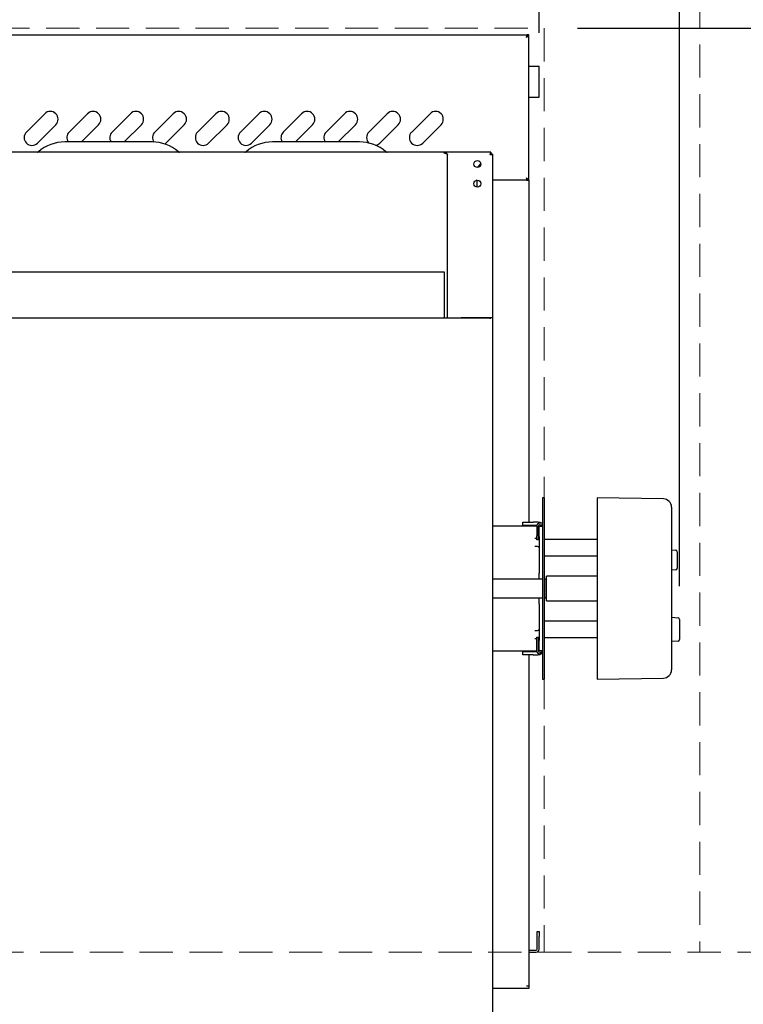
# Model space of a CAD drawing. Header units: inches. Extents: x 36 to 207, y 24 to 151.
# Tile 28 of 49: x 91 to 108, y 103 to 127. Entities that reach past the tile are written whole.
import ezdxf

# ---------------------------------------------------------------- set-up
doc = ezdxf.new("R2010")
doc.units = ezdxf.units.IN
doc.header["$LTSCALE"] = 16
doc.header["$MEASUREMENT"] = 0
doc.linetypes.add('HIDDEN', pattern=[0.075, 0.05, -0.025])
doc.layers.add('FORMAT', color=7, linetype='Continuous')
doc.styles.add('SLDTEXTSTYLE0', font='TXT', dxfattribs={"width": 0.75})
doc.dimstyles.new('SLDDIMSTYLE0', dxfattribs={"dimtxt": 1.5, "dimasz": 2.08, "dimexe": 0, "dimexo": 0.0625, "dimgap": 0.375, "dimtad": 0, "dimtih": 1, "dimtoh": 1, "dimdec": 0, "dimrnd": 1e-09, "dimzin": 12, "dimdsep": 46, "dimlunit": 5, "dimtxsty": 'SLDTEXTSTYLE0', "dimsah": 1, "dimcen": 0.09, "dimadec": 0, "dimazin": 3, "dimtfac": 1, "dimtdec": 0, "dimtofl": 0, "dimtmove": 0, "dimatfit": 3, "dimfxl": 0, "dimfrac": 2, "dimtolj": 1, "dimtzin": 12, "dimarcsym": 0})
doc.dimstyles.new('SLDDIMSTYLE1', dxfattribs={"dimtxt": 1.5, "dimasz": 2.08, "dimexe": 0, "dimexo": 0.0625, "dimgap": 0.375, "dimtad": 0, "dimtih": 1, "dimtoh": 1, "dimdec": 0, "dimrnd": 1e-09, "dimzin": 12, "dimdsep": 46, "dimlunit": 5, "dimtxsty": 'SLDTEXTSTYLE0', "dimsah": 1, "dimcen": 0.09, "dimadec": 0, "dimazin": 3, "dimtfac": 1, "dimtdec": 0, "dimtmove": 0, "dimatfit": 0, "dimfxl": 0, "dimfrac": 2, "dimtolj": 1, "dimtzin": 12, "dimarcsym": 0})

# ---------------------------------------------------------------- blocks, each defined once
blk = doc.blocks.new('_D_6')
at = {"layer": 'FORMAT'}
for p, q in [((114.548, 96.16), (114.548, 104.265)), ((101.603, 96.16), (116.548, 96.16)), ((114.548, 93.117), (114.548, 96.16)), ((116.548, 93.117), (114.548, 93.117))]:
    blk.add_line(p, q, dxfattribs=at)
for points in [[(114.548, 104.265), (114.228, 102.185), (114.868, 102.185)], [(114.548, 96.16), (114.868, 98.24), (114.228, 98.24)]]:
    blk.add_solid(points, dxfattribs=at)
at = {"layer": 'FORMAT', "insert": (117.573, 93.838), "char_height": 1.5, "attachment_point": 1, "style": 'SLDTEXTSTYLE0'}
blk.add_mtext('11B', dxfattribs=at)
blk = doc.blocks.new('_D_7')
at = {"layer": 'FORMAT'}
for p, q in [((104.002, 126.515), (116.548, 126.515)), ((114.548, 126.515), (114.548, 116.603)), ((114.548, 104.265), (114.548, 114.178))]:
    blk.add_line(p, q, dxfattribs=at)
for points in [[(114.548, 126.515), (114.228, 124.435), (114.868, 124.435)], [(114.548, 104.265), (114.868, 106.345), (114.228, 106.345)]]:
    blk.add_solid(points, dxfattribs=at)
at = {"layer": 'FORMAT', "insert": (113.407, 116.112), "char_height": 1.5, "attachment_point": 1, "style": 'SLDTEXTSTYLE0'}
blk.add_mtext('6B', dxfattribs=at)
blk = doc.blocks.new('_D_8')
at = {"layer": 'FORMAT'}
for p, q in [((103.077, 126.403), (103.077, 133.458)), ((106.462, 113.081), (106.462, 133.458)), ((103.077, 131.458), (99.077, 131.458)), ((106.462, 131.458), (112.506, 131.458))]:
    blk.add_line(p, q, dxfattribs=at)
for points in [[(103.077, 131.458), (100.997, 131.778), (100.997, 131.138)], [(106.462, 131.458), (108.542, 131.138), (108.542, 131.778)]]:
    blk.add_solid(points, dxfattribs=at)
at = {"layer": 'FORMAT', "insert": (112.848, 132.179), "char_height": 1.5, "attachment_point": 1, "style": 'SLDTEXTSTYLE0'}
blk.add_mtext('16B', dxfattribs=at)

msp = doc.modelspace()

# ---------------------------------------------------------------- linework, layer by layer
at = {"color": 7, "linetype": 'Continuous', "lineweight": 25}
for p, q in [((67.62, 126.353), (102.784, 126.353)), ((102.784, 126.353), (102.784, 126.329)), ((102.827, 126.353), (102.789, 126.353)), ((102.827, 122.853), (102.827, 126.353)), ((102.827, 125.603), (103.007, 125.603)), ((103.007, 125.603), (103.077, 125.603)), ((103.077, 124.853), (103.077, 125.603)), ((102.827, 124.853), (103.007, 124.853)), ((103.007, 124.853), (103.077, 124.853)), ((90.725, 124.015), (91.167, 124.457)), ((91.757, 124.015), (92.199, 124.457)), ((92.788, 124.015), (93.23, 124.457)), ((93.819, 124.015), (94.261, 124.457)), ((94.85, 124.015), (95.292, 124.457)), ((95.882, 124.015), (96.324, 124.457)), ((96.913, 124.015), (97.355, 124.457)), ((97.944, 124.015), (98.386, 124.457)), ((98.975, 124.015), (99.417, 124.457)), ((100.007, 124.015), (100.449, 124.457)), ((91.433, 124.192), (90.991, 123.75)), ((92.464, 124.192), (92.049, 123.777)), ((93.495, 124.192), (93.08, 123.777)), ((94.526, 124.192), (94.084, 123.75)), ((95.558, 124.192), (95.116, 123.75)), ((96.589, 124.192), (96.147, 123.75)), ((97.62, 124.192), (97.205, 123.777)), ((98.651, 124.192), (98.236, 123.777)), ((99.683, 124.192), (99.241, 123.75)), ((100.714, 124.192), (100.272, 123.75)), ((93.753, 123.777), (91.65, 123.777)), ((98.753, 123.777), (96.65, 123.777)), ((94.084, 123.75), (94.057, 123.727)), ((100.789, 123.527), (69.615, 123.527)), ((100.789, 123.505), (100.789, 123.527)), ((100.809, 123.527), (100.789, 123.527)), ((100.809, 123.505), (100.789, 123.505)), ((100.809, 123.505), (100.809, 123.527)), ((101.91, 123.527), (100.809, 123.527)), ((100.867, 119.534), (100.867, 123.469)), ((101.91, 123.527), (101.91, 123.489)), ((101.952, 123.485), (101.914, 123.485)), ((101.952, 123.485), (101.952, 119.549)), ((101.581, 123.16), (101.675, 123.254)), ((101.675, 123.247), (101.588, 123.16)), ((101.577, 122.853), (101.566, 122.853)), ((101.577, 122.856), (101.577, 122.688)), ((102.769, 122.853), (101.952, 122.853)), ((102.769, 122.853), (102.827, 122.853)), ((102.784, 122.853), (102.784, 122.88)), ((102.827, 122.853), (102.789, 122.853)), ((102.827, 122.853), (102.827, 114.621)), ((100.796, 120.64), (69.608, 120.64)), ((100.796, 120.582), (100.796, 120.64)), ((100.796, 119.534), (100.796, 120.582)), ((101.9, 119.534), (68.504, 119.534)), ((101.202, 119.55), (101.88, 119.55)), ((101.202, 119.534), (101.202, 119.55)), ((101.9, 119.549), (101.9, 119.519)), ((101.9, 119.549), (101.952, 119.549)), ((101.952, 119.549), (101.952, 118.972)), ((101.952, 118.972), (101.952, 117.081)), ((101.952, 117.081), (101.952, 101.378)), ((103.195, 115.208), (103.155, 115.208)), ((103.155, 115.208), (103.155, 115.168)), ((103.155, 115.168), (103.155, 114.751)), ((103.195, 115.208), (103.195, 115.168)), ((103.195, 115.168), (103.195, 114.751)), ((106.072, 115.18), (104.474, 115.208)), ((104.474, 115.208), (104.474, 115.168)), ((104.474, 115.168), (104.474, 114.751)), ((106.266, 114.984), (106.266, 114.943)), ((106.266, 114.943), (106.266, 114.685)), ((103.018, 114.523), (101.952, 114.523)), ((102.686, 114.543), (102.686, 114.621)), ((102.686, 114.621), (102.936, 114.621)), ((102.936, 114.543), (102.686, 114.543)), ((102.827, 114.543), (102.827, 114.523)), ((103.057, 114.621), (102.936, 114.621)), ((103.021, 114.543), (102.936, 114.543)), ((103.018, 114.519), (103.018, 114.293)), ((103.077, 114.523), (103.057, 114.523)), ((103.057, 114.523), (103.057, 114.523)), ((103.057, 114.293), (103.057, 114.519)), ((103.077, 114.523), (103.155, 114.523)), ((103.077, 114.273), (103.077, 114.523)), ((103.155, 114.598), (103.096, 114.598)), ((103.096, 114.559), (103.155, 114.559)), ((103.155, 114.751), (103.155, 111.295)), ((103.195, 114.751), (103.195, 111.295)), ((104.474, 114.751), (104.474, 111.295)), ((106.266, 114.685), (106.266, 111.361)), ((103.018, 114.195), (103.018, 114.293)), ((103.057, 114.293), (103.057, 114.195)), ((102.977, 114.234), (103.018, 114.234)), ((103.057, 114.195), (103.018, 114.195)), ((103.077, 114.273), (103.077, 113.393)), ((104.474, 114.204), (103.195, 114.204)), ((103.039, 114.037), (102.977, 114.037)), ((103.195, 113.811), (104.474, 113.811)), ((106.266, 113.958), (106.367, 113.949)), ((106.403, 113.91), (106.403, 113.794)), ((106.403, 113.794), (106.403, 113.63)), ((106.403, 113.63), (106.403, 113.514)), ((103.077, 113.331), (103.077, 113.393)), ((106.367, 113.475), (106.266, 113.466)), ((103.155, 113.248), (101.952, 113.248)), ((103.077, 113.248), (103.077, 113.331)), ((103.244, 113.248), (103.195, 113.248)), ((103.254, 113.238), (103.244, 113.248)), ((103.244, 112.798), (103.244, 113.248)), ((104.474, 113.319), (103.254, 113.319)), ((103.254, 112.728), (103.254, 113.319)), ((101.952, 112.798), (103.155, 112.798)), ((103.077, 112.715), (103.077, 112.798)), ((103.077, 112.654), (103.077, 112.715)), ((103.077, 112.654), (103.077, 111.773)), ((103.195, 112.798), (103.244, 112.798)), ((103.244, 112.798), (103.254, 112.808)), ((103.254, 112.728), (104.474, 112.728)), ((104.474, 112.236), (103.195, 112.236)), ((106.266, 112.334), (106.427, 112.32)), ((106.462, 112.281), (106.462, 111.797)), ((102.977, 112.01), (103.039, 112.01)), ((103.018, 111.813), (102.977, 111.813)), ((103.018, 111.852), (103.057, 111.852)), ((103.018, 111.754), (103.018, 111.852)), ((103.018, 111.527), (103.018, 111.754)), ((103.057, 111.852), (103.057, 111.754)), ((103.057, 111.754), (103.057, 111.527)), ((103.077, 111.523), (103.077, 111.773)), ((103.195, 111.842), (104.474, 111.842)), ((106.427, 111.758), (106.266, 111.744)), ((101.952, 111.523), (103.018, 111.523)), ((102.686, 111.425), (102.686, 111.503)), ((102.686, 111.503), (102.936, 111.503)), ((102.827, 111.523), (102.827, 111.503)), ((102.936, 111.503), (103.021, 111.503)), ((103.057, 111.523), (103.077, 111.523)), ((103.057, 111.523), (103.057, 111.523)), ((103.155, 111.523), (103.077, 111.523)), ((103.096, 111.488), (103.155, 111.488)), ((103.155, 111.448), (103.096, 111.448)), ((102.936, 111.425), (102.686, 111.425)), ((102.827, 111.425), (102.827, 103.452)), ((102.936, 111.425), (103.057, 111.425)), ((103.155, 111.295), (103.155, 110.879)), ((103.195, 111.295), (103.195, 110.879)), ((104.474, 111.295), (104.474, 110.879)), ((106.266, 111.361), (106.266, 111.103)), ((106.266, 111.103), (106.266, 111.063)), ((103.155, 110.879), (103.155, 110.838)), ((103.155, 110.838), (103.195, 110.838)), ((103.195, 110.879), (103.195, 110.838)), ((104.474, 110.879), (104.474, 110.838)), ((104.474, 110.838), (106.072, 110.866)), ((103.027, 104.64), (103.027, 104.765)), ((103.027, 104.765), (103.077, 104.765)), ((103.027, 104.335), (103.027, 104.64)), ((103.077, 104.765), (103.077, 104.64)), ((103.077, 104.335), (103.077, 104.64)), ((102.827, 104.315), (103.007, 104.315)), ((102.827, 104.265), (103.007, 104.265)), ((102.769, 103.39), (101.952, 103.39)), ((102.827, 103.448), (102.769, 103.448)), ((102.827, 103.39), (102.769, 103.39)), ((102.827, 103.448), (102.827, 103.452)), ((102.827, 103.448), (102.827, 103.39))]:
    msp.add_line(p, q, dxfattribs=at)
at = {"color": 7, "linetype": 'Continuous', "lineweight": 25, "flags": 128}
for points in [[(100.809, 123.505), (100.82, 123.504), (100.831, 123.502), (100.841, 123.499), (100.85, 123.494), (100.857, 123.489), (100.862, 123.483), (100.866, 123.476), (100.867, 123.469)], [(101.88, 119.55), (101.894, 119.549), (101.9, 119.547)], [(103.155, 114.523), (103.153, 114.542), (103.149, 114.559)], [(103.149, 111.488), (103.153, 111.504), (103.155, 111.523)]]:
    msp.add_lwpolyline(points, dxfattribs=at)
at = {"color": 7, "linetype": 'Continuous', "lineweight": 25}
for centre in [(101.59, 123.244), (101.59, 122.772)]:
    msp.add_circle(centre, 0.085, dxfattribs=at)
for centre, radius, start, end in [((91.3, 124.324), 0.188, 315, 135), ((92.331, 124.324), 0.188, 315, 135), ((93.362, 124.324), 0.188, 315, 135), ((94.394, 124.324), 0.188, 315, 135), ((95.425, 124.324), 0.188, 315, 135), ((96.456, 124.324), 0.188, 315, 135), ((97.487, 124.324), 0.188, 315, 135), ((98.519, 124.324), 0.188, 315, 135), ((99.55, 124.324), 0.188, 315, 135), ((100.581, 124.324), 0.188, 315, 135), ((90.858, 123.882), 0.188, 135, 315), ((91.889, 123.882), 0.188, 135, 214.2512), ((92.921, 123.882), 0.188, 135, 214.2512), ((93.952, 123.882), 0.188, 135, 214.6342), ((94.983, 123.882), 0.188, 135, 315), ((96.014, 123.882), 0.188, 135, 315), ((97.046, 123.882), 0.188, 135, 214.2512), ((98.077, 123.882), 0.188, 135, 214.2512), ((99.108, 123.882), 0.188, 135, 224.5236), ((100.139, 123.882), 0.188, 135, 315), ((91.65, 122.82), 0.957, 90, 131.463), ((93.753, 122.82), 0.957, 48.537, 90), ((96.65, 122.82), 0.957, 90, 131.463), ((98.753, 122.82), 0.957, 48.537, 90), ((90.99, 123.568), 0.0407, 270, 311.463), ((94.414, 123.568), 0.0407, 228.537, 270), ((95.99, 123.568), 0.0407, 270, 311.463), ((99.108, 123.882), 0.188, 278.5211, 315), ((99.414, 123.568), 0.0407, 228.537, 270), ((106.069, 114.984), 0.197, 0, 89), ((103.096, 114.519), 0.0787, 90, 180), ((103.057, 114.523), 0.098, 49.7558, 90), ((103.096, 114.519), 0.0394, 90, 180), ((103.057, 114.523), 0.02, 0, 70.0986), ((103.039, 114.272), 0.038, 297.5482, 0), ((103.039, 113.999), 0.038, 0, 90), ((106.364, 113.91), 0.0394, 0, 85), ((106.364, 113.514), 0.0394, 275, 0), ((106.423, 112.281), 0.0394, 0, 85), ((103.039, 112.048), 0.038, 270, 0), ((103.039, 111.775), 0.038, 0, 62.4518), ((106.423, 111.797), 0.0394, 275, 0), ((103.096, 111.527), 0.0787, 180, 270), ((103.096, 111.527), 0.0394, 180, 270), ((103.057, 111.523), 0.098, 270, 310.2442), ((103.057, 111.523), 0.02, 289.9014, 0), ((106.069, 111.063), 0.197, 271, 360), ((103.007, 104.335), 0.02, 270, 0), ((103.007, 104.335), 0.07, 270, 360)]:
    msp.add_arc(centre, radius, start, end, dxfattribs=at)
for points, knots in [([(102.769, 126.295), (102.773, 126.304), (102.783, 126.322), (102.788, 126.341), (102.789, 126.352), (102.789, 126.353)], [0, 0, 0, 0, 0.452935, 0.908649, 1, 1, 1, 1]), ([(102.769, 126.295), (102.777, 126.3), (102.792, 126.31), (102.811, 126.325), (102.824, 126.339), (102.826, 126.349), (102.827, 126.353)], [0, 0, 0, 0, 0.25472, 0.509612, 0.764505, 1, 1, 1, 1]), ([(102.827, 122.853), (102.826, 122.858), (102.824, 122.868), (102.81, 122.883), (102.791, 122.897), (102.776, 122.907), (102.769, 122.911)], [0, 0, 0, 0, 0.254723, 0.509615, 0.764508, 1, 1, 1, 1]), ([(102.789, 122.853), (102.788, 122.862), (102.786, 122.88), (102.775, 122.899), (102.77, 122.91), (102.769, 122.911)], [0, 0, 0, 0, 0.452935, 0.908649, 1, 1, 1, 1])]:
    msp.add_open_spline(points, degree=3, knots=knots, dxfattribs=at)
for points in [[(102.784, 126.353), (102.783, 126.353), (102.78, 126.351), (102.776, 126.337), (102.773, 126.318), (102.77, 126.303), (102.769, 126.295)], [(102.784, 126.315), (102.783, 126.315), (102.78, 126.315), (102.776, 126.31), (102.773, 126.303), (102.77, 126.298), (102.769, 126.295)], [(100.867, 123.469), (100.866, 123.477), (100.864, 123.492), (100.851, 123.511), (100.832, 123.524), (100.816, 123.526), (100.809, 123.527)], [(101.91, 123.527), (101.909, 123.526), (101.906, 123.524), (101.902, 123.511), (101.898, 123.492), (101.895, 123.477), (101.894, 123.469)], [(101.91, 123.489), (101.909, 123.489), (101.906, 123.488), (101.902, 123.483), (101.898, 123.477), (101.895, 123.472), (101.894, 123.469)], [(101.894, 123.469), (101.896, 123.47), (101.902, 123.473), (101.908, 123.477), (101.913, 123.481), (101.913, 123.484), (101.914, 123.485)], [(101.894, 123.469), (101.901, 123.47), (101.917, 123.473), (101.936, 123.477), (101.949, 123.481), (101.951, 123.484), (101.952, 123.485)], [(102.769, 122.911), (102.77, 122.904), (102.773, 122.889), (102.776, 122.869), (102.78, 122.856), (102.783, 122.854), (102.784, 122.853)], [(102.769, 122.911), (102.77, 122.909), (102.773, 122.904), (102.776, 122.897), (102.78, 122.892), (102.783, 122.892), (102.784, 122.891)], [(102.827, 103.452), (102.826, 103.452), (102.824, 103.451), (102.811, 103.45), (102.792, 103.449), (102.776, 103.449), (102.769, 103.448)]]:
    msp.add_open_spline(points, degree=3, dxfattribs=at)
at = {"layer": 'FORMAT', "linetype": 'HIDDEN', "lineweight": 18}
for p, q in [((106.952, 128.527), (106.952, 104.265)), ((67.202, 126.515), (103.202, 126.515)), ((103.202, 126.515), (103.202, 104.265)), ((142.253, 104.265), (39.546, 104.265))]:
    msp.add_line(p, q, dxfattribs=at)

# ---------------------------------------------------------------- dimensions: what is measured, and where the dimension line sits
at = {"layer": 'FORMAT'}
dim = msp.add_linear_dim(base=(103.077, 131.458), p1=(106.462, 112.281), p2=(103.077, 125.603), text='16B', dimstyle='SLDDIMSTYLE1', dxfattribs=at)
dim.commit()
dim.dimension.update_dxf_attribs({"geometry": '_D_8', "text_midpoint": (114.548, 131.458), "dimtype": 160})
for p1, text, picture, middle in [((103.202, 126.515), '6B', '_D_7', (114.548, 115.39)), ((100.803, 96.16), '11B', '_D_6', (114.548, 93.117))]:
    dim = msp.add_linear_dim(base=(114.548, 104.265), p1=p1, p2=(142.253, 104.265), angle=90, text=text, dimstyle='SLDDIMSTYLE0', dxfattribs=at)
    dim.commit()
    dim.dimension.update_dxf_attribs({"geometry": picture, "text_midpoint": middle, "dimtype": 160})

doc.saveas('drawing.dxf')
